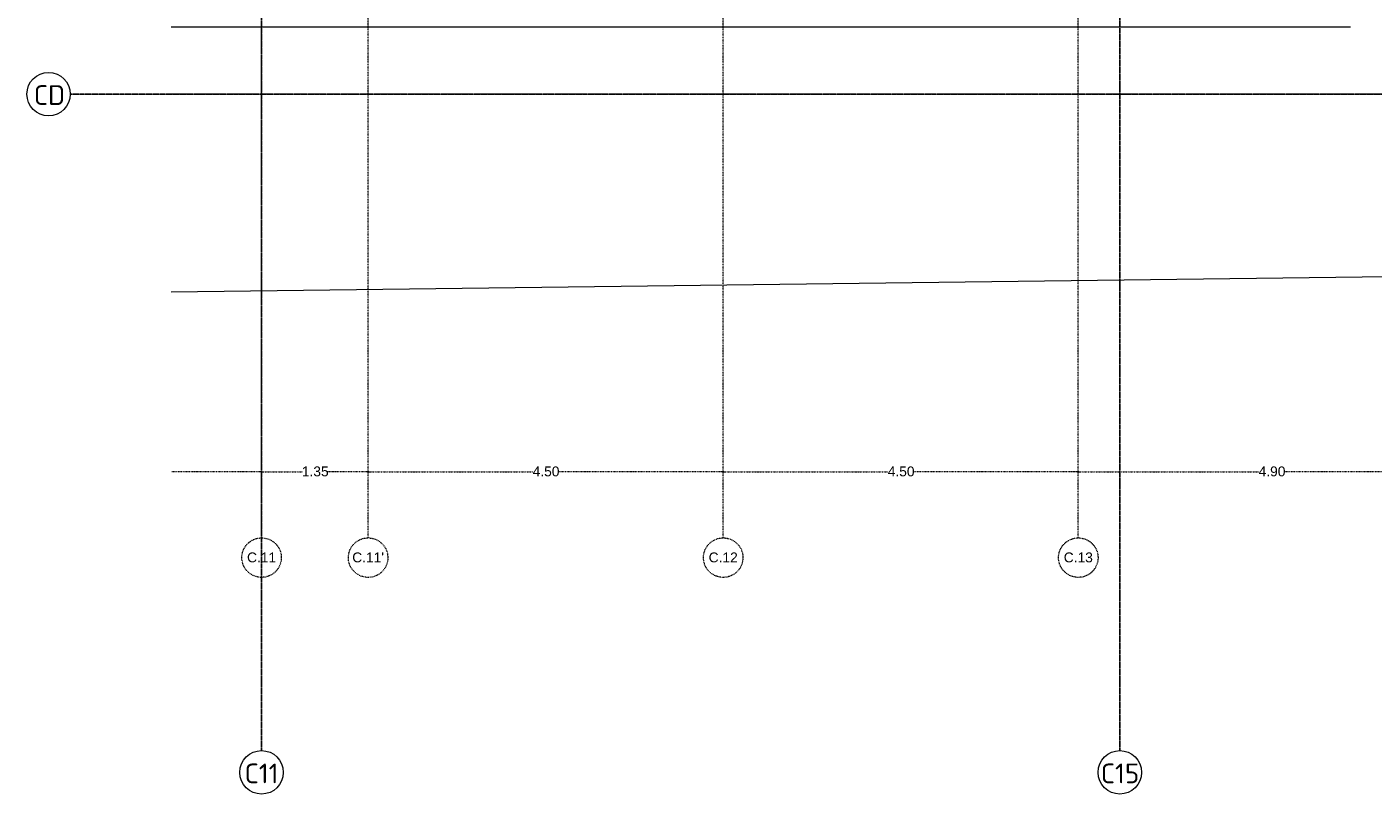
# Model space of a CAD drawing. Header units: millimetres. Extents: x 1523 to 73943, y -91729 to 10268.
# Tile 1 of 39: x 16238 to 33297, y -90590 to -80876. Entities that reach past the tile are written whole.
import ezdxf

# ---------------------------------------------------------------- set-up
doc = ezdxf.new("R2010")
doc.units = ezdxf.units.MM
doc.linetypes.add('IMPORT-STRICHPUNKT _7_', pattern=[20, 10, -5, 0, -5])
doc.linetypes.add('Rasterlinie', pattern=[22.224999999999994, 12.7, -3.174999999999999, 3.174999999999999, -3.174999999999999])
for name, color, linetype, lineweight, true_color in [('10 A--Wand außen _ Verbau _Bohrpfahlwand_ _Aktuell_', 7, 'Continuous', 13, 0x656565), ('65 V--Straßenbegrenzungslinie', 7, 'Continuous', 13, 0x656565), ('90 A--Achsraster _1_50_', 7, 'IMPORT-STRICHPUNKT _7_', 13, 0x656565), ('Xref_706_5_--_ÜP_-1_000_16_Übersichtsplan UG_IFC 2025_01_13_dwg', 7, 'Continuous', 13, 0x767676)]:
    doc.layers.add(name, color=color, linetype=linetype, lineweight=lineweight, true_color=true_color)
doc.layers.add('S-GRID-____-IDEN', color=7, linetype='Continuous', lineweight=9)
doc.layers.add('S-GRID-____-OTLN', color=7, linetype='Continuous', lineweight=9)
doc.styles.add('Arial_2', font='arial.ttf', dxfattribs={"height": 125})
doc.styles.add('ISOCPEUR_1', font='isocpeur.ttf', dxfattribs={"height": 249.9999999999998})

# ---------------------------------------------------------------- blocks, each defined once
blk = doc.blocks.new('Xref_706_5_--_ÜP_-1_000_11_Übersichtsplan UG_IFC 2024_09_30_dwg_ARROWHEAD_1-41960026-SuD_-1UG gesamt Plot  - Blatt 9')
at = {"layer": '90 A--Achsraster _1_50_', "color": 9, "linetype": 'Continuous', "true_color": 0xcbcbcb}
blk.add_line((0, 0), (-1000, 0), dxfattribs=at)
blk.add_circle((0, 0), 250.0000000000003, dxfattribs=at)
blk = doc.blocks.new('Xref_706_5_--_ÜP_-1_000_11_Übersichtsplan UG_IFC 2024_09_30_dwg_Standard-Rastermarker_3-41960556-SuD_-1UG gesamt Plot  - Blatt 9')
at = {"layer": '90 A--Achsraster _1_50_', "color": 9, "true_color": 0xcbcbcb}
blk.add_line((0, 0), (23499.99999999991, 0), dxfattribs=at)
blk.add_circle((-250.0000000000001, 0), 250.0000000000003, dxfattribs=at)
blk = doc.blocks.new('Xref_706_5_--_ÜP_-1_000_11_Übersichtsplan UG_IFC 2024_09_30_dwg_Standard-Rastermarker_25-41960579-SuD_-1UG gesamt Plot  - Blatt 9')
at = {"layer": '90 A--Achsraster _1_50_', "color": 9, "true_color": 0xcbcbcb}
blk.add_line((0, 0), (54018.09913934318, 0), dxfattribs=at)
blk = doc.blocks.new('Xref_706_5_--_ÜP_-1_000_16_Übersichtsplan UG_IFC 2025_01_13_dwg-35469238-SuD_-1UG gesamt Plot  - Blatt 9')
at = {"layer": '10 A--Wand außen _ Verbau _Bohrpfahlwand_ _Aktuell_', "color": 9, "true_color": 0xcbcbcb}
blk.add_line((78629.82960102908, -37669.28302828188), (79584.71517438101, -22756.46821249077), dxfattribs=at)
at = {"layer": '65 V--Straßenbegrenzungslinie', "color": 9, "true_color": 0xcbcbcb, "flags": 128}
blk.add_lwpolyline([(81975.5969981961, -37883.51656224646), (82958.47447001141, -18790.91157086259), (83395.13599154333, -11775.73146346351), (84048.70168415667, -1357.125634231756), (84640.0703890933, 8328.210932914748), (83058.10386770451, 8431.234409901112), (83302.06050544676, 11648.42459480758), (81093.57959262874, 11478.43324912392), (47890.80647295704, 8871.935236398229)], dxfattribs=at)
at = {"layer": '90 A--Achsraster _1_50_', "color": 161, "true_color": 0xaaaaff}
for p, q in [((85296.94396197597, -21692.54078344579), (85152.73876555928, -23944.64873192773)), ((84986.86752252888, -26535.12365333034), (85131.6965465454, -24273.27314957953)), ((84983.83225599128, -26582.52657683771), (84852.40712920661, -28635.04326844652)), ((84699.31595580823, -31025.92693297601), (84831.36491019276, -28963.66768609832)), ((84696.28068927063, -31073.32985648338), (84564.855562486, -33125.84654809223)), ((84411.76438908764, -35516.73021262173), (84543.81334347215, -33454.47096574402)), ((84408.72912255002, -35564.13313612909), (84377.45395224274, -36052.56948509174)), ((84325.49891907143, -36863.97119651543), (84357.39791697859, -36365.79229228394)), ((84322.46365253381, -36911.37412002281), (84250.88751430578, -38029.20616651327))]:
    blk.add_line(p, q, dxfattribs=at)
at = {"extrusion": (0, 0, -1), "zscale": -1, "rotation": 273.6637164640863}
blk.add_blockref('Xref_706_5_--_ÜP_-1_000_11_Übersichtsplan UG_IFC 2024_09_30_dwg_Standard-Rastermarker_25-41960579-SuD_-1UG gesamt Plot  - Blatt 9', (-82929.89113371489, 16184.10168631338), dxfattribs=at)
at = {"rotation": 176.3362835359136}
for p in [(85821.13827741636, -26612.34165666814), (85533.58671069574, -31103.14493631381), (85246.03514397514, -35593.94821595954), (85159.76967395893, -36941.18919985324)]:
    blk.add_blockref('Xref_706_5_--_ÜP_-1_000_11_Übersichtsplan UG_IFC 2024_09_30_dwg_Standard-Rastermarker_3-41960556-SuD_-1UG gesamt Plot  - Blatt 9', p, dxfattribs=at)
at = {"xscale": 0.02375, "yscale": 0.02375, "zscale": 0.02375}
for p, rotation in [((84985.34988926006, -26558.82511508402), 86.33628353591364), ((84985.34988926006, -26558.82511508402), 266.3362835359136), ((84697.79832253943, -31049.62839472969), 86.33628353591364), ((84697.79832253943, -31049.62839472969), 266.3362835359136), ((84410.24675581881, -35540.43167437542), 86.33628353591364), ((84410.24675581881, -35540.43167437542), 266.3362835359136), ((84323.98128580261, -36887.67265826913), 86.33628353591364), ((84323.98128580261, -36887.67265826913), 266.3362835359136)]:
    blk.add_blockref('Xref_706_5_--_ÜP_-1_000_11_Übersichtsplan UG_IFC 2024_09_30_dwg_ARROWHEAD_1-41960026-SuD_-1UG gesamt Plot  - Blatt 9', p, dxfattribs=dict(at, rotation=rotation))
at = {"layer": '90 A--Achsraster _1_50_', "color": 5, "true_color": 0x0000ff, "char_height": 125, "width": 407.0801673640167, "attachment_point": 2, "rotation": 86.33628353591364, "line_spacing_factor": 0.9417779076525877, "style": 'Arial_2'}
for s, insert in [('4.90', (85075.23493061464, -24104.67195581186)), ('4.50', (84774.903294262, -28795.06649233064)), ('4.50', (84487.3517275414, -33285.86977197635)), ('1.35', (84300.44320917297, -36204.89190374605))]:
    blk.add_mtext(s, dxfattribs=dict(at, insert=insert))
at = {"layer": '90 A--Achsraster _1_50_', "char_height": 125, "attachment_point": 2, "rotation": 86.33628353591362, "line_spacing_factor": 0.9417779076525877, "style": 'Arial_2'}
for s, insert, width in [('C.13', (86005.27600563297, -26624.13221816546), 440.7484518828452), ('C.12', (85717.72443891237, -31114.93549781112), 440.7484518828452), ("C.11'", (85430.17287219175, -35605.73877745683), 480.5382426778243), ('C.11', (85343.90740217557, -36952.97976135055), 440.7484518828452)]:
    blk.add_mtext(s, dxfattribs=dict(at, insert=insert, width=width))
blk = doc.blocks.new('Raster - Rasterbeschriftung-19777754-SuD_-1UG gesamt Plot  - Blatt 9')
at = {"layer": 'S-GRID-____-IDEN'}
blk.add_circle((0, 0), 5.500000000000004, dxfattribs=at)

msp = doc.modelspace()

# ---------------------------------------------------------------- linework, layer by layer
at = {"layer": 'S-GRID-____-OTLN', "linetype": 'Rasterlinie', "lineweight": 25}
for p, q in [((30087.48436269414, -90039.80707452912), (30087.48436269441, -63488.37763287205)), ((19211.56870595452, -90039.80707452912), (19211.56870595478, -63865.97240702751)), ((72835.79608875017, -81726.28217258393), (16787.77507440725, -81726.28217258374))]:
    msp.add_line(p, q, dxfattribs=at)

# ---------------------------------------------------------------- block references
at = {"layer": 'S-GRID-____-IDEN', "xscale": 49.99999999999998, "yscale": 49.99999999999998, "zscale": 49.99999999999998, "rotation": 89.99999999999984}
msp.add_blockref('Raster - Rasterbeschriftung-19777754-SuD_-1UG gesamt Plot  - Blatt 9', (16512.77507440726, -81726.2821725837), dxfattribs=at)
at = {"layer": 'S-GRID-____-IDEN', "xscale": 49.99999999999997, "yscale": 49.99999999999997, "zscale": 49.99999999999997}
for p in [(19211.56870595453, -90314.80707452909), (30087.48436269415, -90314.8070745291)]:
    msp.add_blockref('Raster - Rasterbeschriftung-19777754-SuD_-1UG gesamt Plot  - Blatt 9', p, dxfattribs=at)
at = {"layer": 'Xref_706_5_--_ÜP_-1_000_16_Übersichtsplan UG_IFC 2025_01_13_dwg', "color": 9, "true_color": 0xcbcbcb, "rotation": 273.6637164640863}
msp.add_blockref('Xref_706_5_--_ÜP_-1_000_16_Übersichtsplan UG_IFC 2025_01_13_dwg-35469238-SuD_-1UG gesamt Plot  - Blatt 9', (50635.52118775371, 0), dxfattribs=at)

# ---------------------------------------------------------------- texts
at = {"layer": 'S-GRID-____-IDEN', "attachment_point": 1, "style": 'ISOCPEUR_1'}
for s, insert, char_height, width in [('CD', (16325.56483336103, -81613.62445734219), 249.9999999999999, 452.9534374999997), ('C11', (18996.50767119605, -90203.37808348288), 249.9999999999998, 517.0884374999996), ('C15', (29847.67332793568, -90203.37808348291), 249.9999999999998, 577.2149999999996)]:
    msp.add_mtext(s, dxfattribs=dict(at, insert=insert, char_height=char_height, width=width))

doc.saveas('drawing.dxf')
